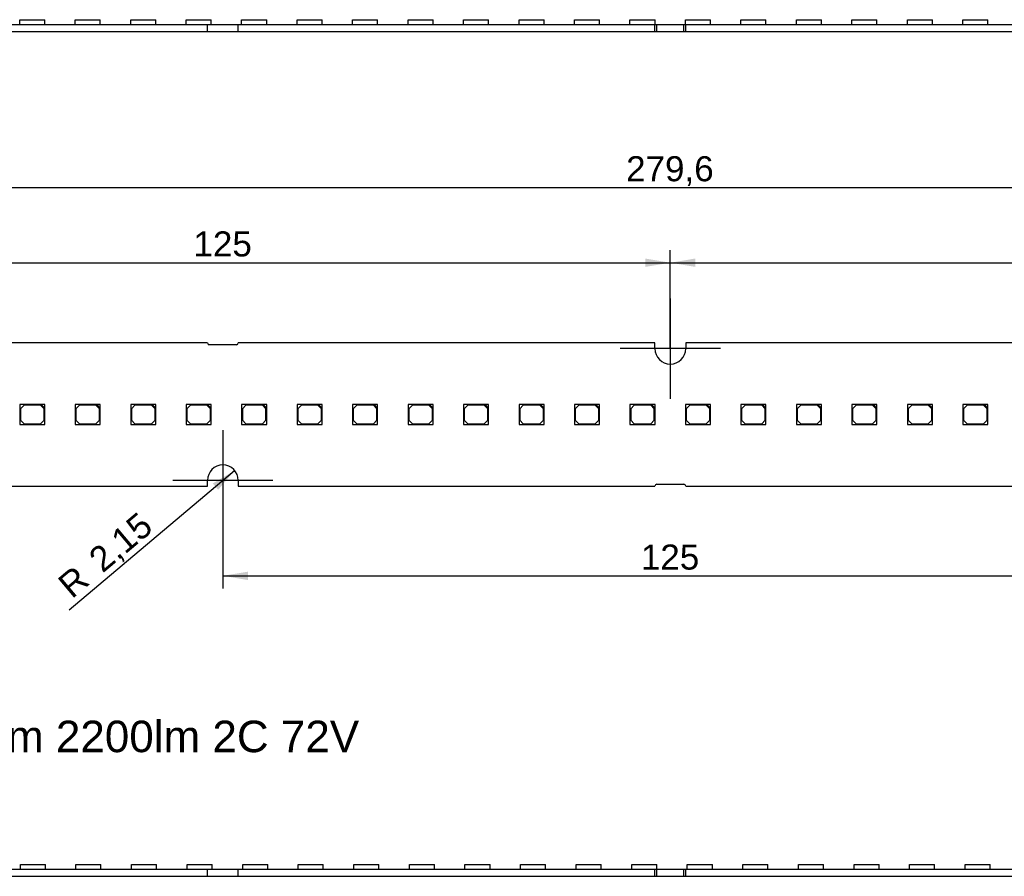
# Model space of a CAD drawing. Header units: millimetres. Extents: x 7 to 819, y 6 to 587.
# Tile 5 of 19: x 142 to 279, y 176 to 296. Entities that reach past the tile are written whole.
import ezdxf
from ezdxf.enums import TextEntityAlignment as Align
from ezdxf.lldxf.tags import DXFTag

# ---------------------------------------------------------------- set-up
doc = ezdxf.new("R2010")
doc.units = ezdxf.units.MM
for name, color, linetype in [('Default', 7, 'Continuous'), ('LINLED_280X20MM_', 7, 'Continuous'), ('LINLED_560X20MM_', 7, 'Continuous')]:
    doc.layers.add(name, color=color, linetype=linetype)
doc.styles.add('SEACAD_Arial', font='arial.ttf')
tags = doc.linetypes.add('CENTER2', pattern=[28.575, 19.05, -3.175, 3.175, -3.175]).pattern_tags.tags
tags[10:11] = [DXFTag(74, 4), DXFTag(75, 0), DXFTag(340, '0'), DXFTag(46, 0.0), DXFTag(50, 0.0), DXFTag(44, 0.0), DXFTag(45, 0.0)]
tags[8:9] = [DXFTag(74, 4), DXFTag(75, 0), DXFTag(340, '0'), DXFTag(46, 0.0), DXFTag(50, 0.0), DXFTag(44, 0.0), DXFTag(45, 0.0)]
tags[6:7] = [DXFTag(74, 4), DXFTag(75, 0), DXFTag(340, '0'), DXFTag(46, 0.0), DXFTag(50, 0.0), DXFTag(44, 0.0), DXFTag(45, 0.0)]
tags[4:5] = [DXFTag(74, 4), DXFTag(75, 0), DXFTag(340, '0'), DXFTag(46, 0.0), DXFTag(50, 0.0), DXFTag(44, 0.0), DXFTag(45, 0.0)]
doc.dimstyles.new('ISO', dxfattribs={"dimtxt": 3.5, "dimasz": 3.5, "dimexe": 1.75, "dimexo": 0, "dimgap": 0.875, "dimtad": 1, "dimtxsty": 'SEACAD_Arial', "dimblk1": '_SE_FILLED', "dimblk2": '_SE_FILLED', "dimsah": 1, "dimcen": 1.75, "dimadec": 0, "dimazin": 0, "dimtfac": 0.5, "dimtdec": 3, "dimtmove": 0, "dimatfit": 3, "dimfxl": 1, "dimarcsym": 0})

# ---------------------------------------------------------------- blocks, each defined once
blk = doc.blocks.new('SEANNOT_GROUP11')
at = {"layer": 'Default', "color": 7, "linetype": 'CENTER2'}
for p, q in [((169.95, 238.74), (169.95, 224.74)), ((176.95, 231.74), (162.95, 231.74))]:
    blk.add_line(p, q, dxfattribs=at)
blk = doc.blocks.new('SEANNOT_GROUP12')
at = {"layer": 'Default', "color": 7, "linetype": 'CENTER2'}
for p, q in [((232.45, 257.14), (232.45, 243.14)), ((239.45, 250.14), (225.45, 250.14))]:
    blk.add_line(p, q, dxfattribs=at)
blk = doc.blocks.new('SE')
at = {"layer": 'LINLED_560X20MM_', "color": 7, "linetype": 'Continuous'}
for p, q in [((109.6, 177.44), (167.8, 177.44)), ((141.66, 178.09), (145.16, 178.09)), ((141.66, 177.44), (141.66, 178.09)), ((145.16, 177.44), (145.16, 178.09)), ((149.42, 178.09), (152.92, 178.09)), ((149.42, 177.44), (149.42, 178.09)), ((152.92, 177.44), (152.92, 178.09)), ((157.19, 178.09), (160.69, 178.09)), ((157.19, 177.44), (157.19, 178.09)), ((160.69, 177.44), (160.69, 178.09)), ((164.95, 178.09), (168.45, 178.09)), ((164.95, 177.44), (164.95, 178.09)), ((167.8, 176.44), (167.8, 177.44)), ((167.8, 177.44), (172.1, 177.44)), ((168.45, 177.44), (168.45, 178.09)), ((172.1, 176.44), (172.1, 177.44)), ((172.1, 177.44), (230.3, 177.44)), ((172.72, 178.09), (176.22, 178.09)), ((172.72, 177.44), (172.72, 178.09)), ((176.22, 177.44), (176.22, 178.09)), ((180.48, 178.09), (183.98, 178.09)), ((180.48, 177.44), (180.48, 178.09)), ((183.98, 177.44), (183.98, 178.09)), ((188.24, 178.09), (191.74, 178.09)), ((188.24, 177.44), (188.24, 178.09)), ((191.74, 177.44), (191.74, 178.09)), ((196.01, 178.09), (199.51, 178.09)), ((196.01, 177.44), (196.01, 178.09)), ((199.51, 177.44), (199.51, 178.09)), ((203.77, 178.09), (207.27, 178.09)), ((203.77, 177.44), (203.77, 178.09)), ((207.27, 177.44), (207.27, 178.09)), ((211.54, 178.09), (215.04, 178.09)), ((211.54, 177.44), (211.54, 178.09)), ((215.04, 177.44), (215.04, 178.09)), ((219.3, 178.09), (222.8, 178.09)), ((219.3, 177.44), (219.3, 178.09)), ((222.8, 177.44), (222.8, 178.09)), ((227.06, 178.09), (230.56, 178.09)), ((227.06, 177.44), (227.06, 178.09)), ((230.3, 176.44), (230.3, 177.44)), ((230.3, 177.44), (230.55, 177.44)), ((230.55, 176.44), (230.55, 177.44)), ((230.55, 177.44), (234.35, 177.44)), ((230.56, 177.44), (230.56, 178.09)), ((234.35, 176.44), (234.35, 177.44)), ((234.35, 177.44), (234.6, 177.44)), ((234.6, 176.44), (234.6, 177.44)), ((234.6, 177.44), (292.8, 177.44)), ((234.83, 178.09), (238.33, 178.09)), ((234.83, 177.44), (234.83, 178.09)), ((238.33, 177.44), (238.33, 178.09)), ((242.59, 178.09), (246.09, 178.09)), ((242.59, 177.44), (242.59, 178.09)), ((246.09, 177.44), (246.09, 178.09)), ((250.36, 178.09), (253.86, 178.09)), ((250.36, 177.44), (250.36, 178.09)), ((253.86, 177.44), (253.86, 178.09)), ((258.12, 178.09), (261.62, 178.09)), ((258.12, 177.44), (258.12, 178.09)), ((261.62, 177.44), (261.62, 178.09)), ((265.88, 178.09), (269.38, 178.09)), ((265.88, 177.44), (265.88, 178.09)), ((269.38, 177.44), (269.38, 178.09)), ((273.65, 178.09), (277.15, 178.09)), ((273.65, 177.44), (273.65, 178.09)), ((277.15, 177.44), (277.15, 178.09)), ((109.6, 176.44), (167.8, 176.44)), ((167.8, 176.44), (172.1, 176.44)), ((172.1, 176.44), (230.3, 176.44)), ((230.3, 176.44), (230.55, 176.44)), ((230.55, 176.44), (234.35, 176.44)), ((234.35, 176.44), (234.6, 176.44)), ((234.6, 176.44), (292.8, 176.44))]:
    blk.add_line(p, q, dxfattribs=at)
blk = doc.blocks.new('SE2')
at = {"layer": 'LINLED_280X20MM_', "color": 7, "linetype": 'Continuous'}
for p, q in [((141.57, 296.09), (145.07, 296.09)), ((141.57, 295.44), (141.57, 296.09)), ((145.07, 295.44), (145.07, 296.09)), ((149.32, 296.09), (152.82, 296.09)), ((149.32, 295.44), (149.32, 296.09)), ((152.82, 295.44), (152.82, 296.09)), ((157.07, 296.09), (160.57, 296.09)), ((157.07, 295.44), (157.07, 296.09)), ((160.57, 295.44), (160.57, 296.09)), ((164.82, 296.09), (168.32, 296.09)), ((164.82, 295.44), (164.82, 296.09)), ((168.32, 295.44), (168.32, 296.09)), ((172.57, 296.09), (176.07, 296.09)), ((172.57, 295.44), (172.57, 296.09)), ((176.07, 295.44), (176.07, 296.09)), ((180.32, 296.09), (183.82, 296.09)), ((180.32, 295.44), (180.32, 296.09)), ((183.82, 295.44), (183.82, 296.09)), ((188.07, 296.09), (191.57, 296.09)), ((188.07, 295.44), (188.07, 296.09)), ((191.57, 295.44), (191.57, 296.09)), ((195.82, 296.09), (199.32, 296.09)), ((195.82, 295.44), (195.82, 296.09)), ((199.32, 295.44), (199.32, 296.09)), ((203.57, 296.09), (207.07, 296.09)), ((203.57, 295.44), (203.57, 296.09)), ((207.07, 295.44), (207.07, 296.09)), ((211.32, 296.09), (214.82, 296.09)), ((211.32, 295.44), (211.32, 296.09)), ((214.82, 295.44), (214.82, 296.09)), ((219.07, 296.09), (222.57, 296.09)), ((219.07, 295.44), (219.07, 296.09)), ((222.57, 295.44), (222.57, 296.09)), ((226.82, 296.09), (230.32, 296.09)), ((226.82, 295.44), (226.82, 296.09)), ((230.32, 295.44), (230.32, 296.09)), ((234.57, 296.09), (238.07, 296.09)), ((234.57, 295.44), (234.57, 296.09)), ((238.07, 295.44), (238.07, 296.09)), ((242.32, 296.09), (245.82, 296.09)), ((242.32, 295.44), (242.32, 296.09)), ((245.82, 295.44), (245.82, 296.09)), ((250.07, 296.09), (253.57, 296.09)), ((250.07, 295.44), (250.07, 296.09)), ((253.57, 295.44), (253.57, 296.09)), ((257.82, 296.09), (261.32, 296.09)), ((257.82, 295.44), (257.82, 296.09)), ((261.32, 295.44), (261.32, 296.09)), ((265.57, 296.09), (269.07, 296.09)), ((265.57, 295.44), (265.57, 296.09)), ((269.07, 295.44), (269.07, 296.09)), ((273.32, 296.09), (276.82, 296.09)), ((273.32, 295.44), (273.32, 296.09)), ((276.82, 295.44), (276.82, 296.09)), ((109.6, 295.44), (167.8, 295.44)), ((109.6, 294.44), (167.8, 294.44)), ((167.8, 294.44), (167.8, 295.44)), ((167.8, 295.44), (172.1, 295.44)), ((167.8, 294.44), (172.1, 294.44)), ((172.1, 294.44), (172.1, 295.44)), ((172.1, 295.44), (230.3, 295.44)), ((172.1, 294.44), (230.3, 294.44)), ((230.3, 294.44), (230.3, 295.44)), ((230.3, 295.44), (230.55, 295.44)), ((230.3, 294.44), (230.55, 294.44)), ((230.55, 294.44), (230.55, 295.44)), ((230.55, 295.44), (234.35, 295.44)), ((230.55, 294.44), (234.35, 294.44)), ((234.35, 294.44), (234.35, 295.44)), ((234.35, 295.44), (234.6, 295.44)), ((234.35, 294.44), (234.6, 294.44)), ((234.6, 294.44), (234.6, 295.44)), ((234.6, 295.44), (292.8, 295.44)), ((234.6, 294.44), (292.8, 294.44))]:
    blk.add_line(p, q, dxfattribs=at)
blk = doc.blocks.new('SE3')
at = {"layer": 'LINLED_280X20MM_', "color": 7, "linetype": 'Continuous'}
for p, q in [((167.8, 250.94), (109.6, 250.94)), ((171.85, 250.69), (168.05, 250.69)), ((230.3, 250.94), (172.1, 250.94)), ((230.3, 250.14), (230.3, 250.94)), ((292.8, 250.94), (234.6, 250.94)), ((234.6, 250.94), (234.6, 250.14)), ((144.57, 242.34), (141.57, 242.34)), ((141.57, 242.34), (141.57, 239.54)), ((142.17, 242.24), (141.67, 241.74)), ((144.47, 242.24), (142.17, 242.24)), ((144.97, 241.74), (144.47, 242.24)), ((145.07, 242.34), (144.57, 242.34)), ((144.57, 242.34), (145.07, 241.84)), ((145.07, 241.84), (145.07, 242.34)), ((152.32, 242.34), (149.32, 242.34)), ((149.32, 242.34), (149.32, 239.54)), ((149.92, 242.24), (149.42, 241.74)), ((152.22, 242.24), (149.92, 242.24)), ((152.72, 241.74), (152.22, 242.24)), ((152.82, 242.34), (152.32, 242.34)), ((152.32, 242.34), (152.82, 241.84)), ((152.82, 241.84), (152.82, 242.34)), ((160.07, 242.34), (157.07, 242.34)), ((157.07, 242.34), (157.07, 239.54)), ((157.67, 242.24), (157.17, 241.74)), ((159.97, 242.24), (157.67, 242.24)), ((160.47, 241.74), (159.97, 242.24)), ((160.57, 242.34), (160.07, 242.34)), ((160.07, 242.34), (160.57, 241.84)), ((160.57, 241.84), (160.57, 242.34)), ((167.82, 242.34), (164.82, 242.34)), ((164.82, 242.34), (164.82, 239.54)), ((165.42, 242.24), (164.92, 241.74)), ((167.72, 242.24), (165.42, 242.24)), ((168.22, 241.74), (167.72, 242.24)), ((168.32, 242.34), (167.82, 242.34)), ((167.82, 242.34), (168.32, 241.84)), ((168.32, 241.84), (168.32, 242.34)), ((175.57, 242.34), (172.57, 242.34)), ((172.57, 242.34), (172.57, 239.54)), ((173.17, 242.24), (172.67, 241.74)), ((175.47, 242.24), (173.17, 242.24)), ((175.97, 241.74), (175.47, 242.24)), ((176.07, 242.34), (175.57, 242.34)), ((175.57, 242.34), (176.07, 241.84)), ((176.07, 241.84), (176.07, 242.34)), ((183.32, 242.34), (180.32, 242.34)), ((180.32, 242.34), (180.32, 239.54)), ((180.92, 242.24), (180.42, 241.74)), ((183.22, 242.24), (180.92, 242.24)), ((183.72, 241.74), (183.22, 242.24)), ((183.82, 242.34), (183.32, 242.34)), ((183.32, 242.34), (183.82, 241.84)), ((183.82, 241.84), (183.82, 242.34)), ((191.07, 242.34), (188.07, 242.34)), ((188.07, 242.34), (188.07, 239.54)), ((188.67, 242.24), (188.17, 241.74)), ((190.97, 242.24), (188.67, 242.24)), ((191.47, 241.74), (190.97, 242.24)), ((191.57, 242.34), (191.07, 242.34)), ((191.07, 242.34), (191.57, 241.84)), ((191.57, 241.84), (191.57, 242.34)), ((198.82, 242.34), (195.82, 242.34)), ((195.82, 242.34), (195.82, 239.54)), ((196.42, 242.24), (195.92, 241.74)), ((198.72, 242.24), (196.42, 242.24)), ((199.22, 241.74), (198.72, 242.24)), ((199.32, 242.34), (198.82, 242.34)), ((198.82, 242.34), (199.32, 241.84)), ((199.32, 241.84), (199.32, 242.34)), ((206.57, 242.34), (203.57, 242.34)), ((203.57, 242.34), (203.57, 239.54)), ((204.17, 242.24), (203.67, 241.74)), ((206.47, 242.24), (204.17, 242.24)), ((206.97, 241.74), (206.47, 242.24)), ((207.07, 242.34), (206.57, 242.34)), ((206.57, 242.34), (207.07, 241.84)), ((207.07, 241.84), (207.07, 242.34)), ((214.32, 242.34), (211.32, 242.34)), ((211.32, 242.34), (211.32, 239.54)), ((211.92, 242.24), (211.42, 241.74)), ((214.22, 242.24), (211.92, 242.24)), ((214.72, 241.74), (214.22, 242.24)), ((214.82, 242.34), (214.32, 242.34)), ((214.32, 242.34), (214.82, 241.84)), ((214.82, 241.84), (214.82, 242.34)), ((222.07, 242.34), (219.07, 242.34)), ((219.07, 242.34), (219.07, 239.54)), ((219.67, 242.24), (219.17, 241.74)), ((221.97, 242.24), (219.67, 242.24)), ((222.47, 241.74), (221.97, 242.24)), ((222.57, 242.34), (222.07, 242.34)), ((222.07, 242.34), (222.57, 241.84)), ((222.57, 241.84), (222.57, 242.34)), ((229.82, 242.34), (226.82, 242.34)), ((226.82, 242.34), (226.82, 239.54)), ((227.42, 242.24), (226.92, 241.74)), ((229.72, 242.24), (227.42, 242.24)), ((230.22, 241.74), (229.72, 242.24)), ((230.32, 242.34), (229.82, 242.34)), ((229.82, 242.34), (230.32, 241.84)), ((230.32, 241.84), (230.32, 242.34)), ((237.57, 242.34), (234.57, 242.34)), ((234.57, 242.34), (234.57, 239.54)), ((235.17, 242.24), (234.67, 241.74)), ((237.47, 242.24), (235.17, 242.24)), ((237.97, 241.74), (237.47, 242.24)), ((238.07, 242.34), (237.57, 242.34)), ((237.57, 242.34), (238.07, 241.84)), ((238.07, 241.84), (238.07, 242.34)), ((245.32, 242.34), (242.32, 242.34)), ((242.32, 242.34), (242.32, 239.54)), ((242.92, 242.24), (242.42, 241.74)), ((245.22, 242.24), (242.92, 242.24)), ((245.72, 241.74), (245.22, 242.24)), ((245.82, 242.34), (245.32, 242.34)), ((245.32, 242.34), (245.82, 241.84)), ((245.82, 241.84), (245.82, 242.34)), ((253.07, 242.34), (250.07, 242.34)), ((250.07, 242.34), (250.07, 239.54)), ((250.67, 242.24), (250.17, 241.74)), ((252.97, 242.24), (250.67, 242.24)), ((253.47, 241.74), (252.97, 242.24)), ((253.57, 242.34), (253.07, 242.34)), ((253.07, 242.34), (253.57, 241.84)), ((253.57, 241.84), (253.57, 242.34)), ((260.82, 242.34), (257.82, 242.34)), ((257.82, 242.34), (257.82, 239.54)), ((258.42, 242.24), (257.92, 241.74)), ((260.72, 242.24), (258.42, 242.24)), ((261.22, 241.74), (260.72, 242.24)), ((261.32, 242.34), (260.82, 242.34)), ((260.82, 242.34), (261.32, 241.84)), ((261.32, 241.84), (261.32, 242.34)), ((268.57, 242.34), (265.57, 242.34)), ((265.57, 242.34), (265.57, 239.54)), ((266.17, 242.24), (265.67, 241.74)), ((268.47, 242.24), (266.17, 242.24)), ((268.97, 241.74), (268.47, 242.24)), ((269.07, 242.34), (268.57, 242.34)), ((268.57, 242.34), (269.07, 241.84)), ((269.07, 241.84), (269.07, 242.34)), ((276.32, 242.34), (273.32, 242.34)), ((273.32, 242.34), (273.32, 239.54)), ((273.92, 242.24), (273.42, 241.74)), ((276.22, 242.24), (273.92, 242.24)), ((276.72, 241.74), (276.22, 242.24)), ((276.82, 242.34), (276.32, 242.34)), ((276.32, 242.34), (276.82, 241.84)), ((276.82, 241.84), (276.82, 242.34)), ((141.67, 241.74), (141.67, 240.14)), ((144.97, 240.14), (144.97, 241.74)), ((145.07, 239.54), (145.07, 241.84)), ((149.42, 241.74), (149.42, 240.14)), ((152.72, 240.14), (152.72, 241.74)), ((152.82, 239.54), (152.82, 241.84)), ((157.17, 241.74), (157.17, 240.14)), ((160.47, 240.14), (160.47, 241.74)), ((160.57, 239.54), (160.57, 241.84)), ((164.92, 241.74), (164.92, 240.14)), ((168.22, 240.14), (168.22, 241.74)), ((168.32, 239.54), (168.32, 241.84)), ((172.67, 241.74), (172.67, 240.14)), ((175.97, 240.14), (175.97, 241.74)), ((176.07, 239.54), (176.07, 241.84)), ((180.42, 241.74), (180.42, 240.14)), ((183.72, 240.14), (183.72, 241.74)), ((183.82, 239.54), (183.82, 241.84)), ((188.17, 241.74), (188.17, 240.14)), ((191.47, 240.14), (191.47, 241.74)), ((191.57, 239.54), (191.57, 241.84)), ((195.92, 241.74), (195.92, 240.14)), ((199.22, 240.14), (199.22, 241.74)), ((199.32, 239.54), (199.32, 241.84)), ((203.67, 241.74), (203.67, 240.14)), ((206.97, 240.14), (206.97, 241.74)), ((207.07, 239.54), (207.07, 241.84)), ((211.42, 241.74), (211.42, 240.14)), ((214.72, 240.14), (214.72, 241.74)), ((214.82, 239.54), (214.82, 241.84)), ((219.17, 241.74), (219.17, 240.14)), ((222.47, 240.14), (222.47, 241.74)), ((222.57, 239.54), (222.57, 241.84)), ((226.92, 241.74), (226.92, 240.14)), ((230.22, 240.14), (230.22, 241.74)), ((230.32, 239.54), (230.32, 241.84)), ((234.67, 241.74), (234.67, 240.14)), ((237.97, 240.14), (237.97, 241.74)), ((238.07, 239.54), (238.07, 241.84)), ((242.42, 241.74), (242.42, 240.14)), ((245.72, 240.14), (245.72, 241.74)), ((245.82, 239.54), (245.82, 241.84)), ((250.17, 241.74), (250.17, 240.14)), ((253.47, 240.14), (253.47, 241.74)), ((253.57, 239.54), (253.57, 241.84)), ((257.92, 241.74), (257.92, 240.14)), ((261.22, 240.14), (261.22, 241.74)), ((261.32, 239.54), (261.32, 241.84)), ((265.67, 241.74), (265.67, 240.14)), ((268.97, 240.14), (268.97, 241.74)), ((269.07, 239.54), (269.07, 241.84)), ((273.42, 241.74), (273.42, 240.14)), ((276.72, 240.14), (276.72, 241.74)), ((276.82, 239.54), (276.82, 241.84)), ((141.57, 239.54), (145.07, 239.54)), ((141.67, 240.14), (142.17, 239.64)), ((142.17, 239.64), (144.47, 239.64)), ((144.47, 239.64), (144.97, 240.14)), ((149.32, 239.54), (152.82, 239.54)), ((149.42, 240.14), (149.92, 239.64)), ((149.92, 239.64), (152.22, 239.64)), ((152.22, 239.64), (152.72, 240.14)), ((157.07, 239.54), (160.57, 239.54)), ((157.17, 240.14), (157.67, 239.64)), ((157.67, 239.64), (159.97, 239.64)), ((159.97, 239.64), (160.47, 240.14)), ((164.82, 239.54), (168.32, 239.54)), ((164.92, 240.14), (165.42, 239.64)), ((165.42, 239.64), (167.72, 239.64)), ((167.72, 239.64), (168.22, 240.14)), ((172.57, 239.54), (176.07, 239.54)), ((172.67, 240.14), (173.17, 239.64)), ((173.17, 239.64), (175.47, 239.64)), ((175.47, 239.64), (175.97, 240.14)), ((180.32, 239.54), (183.82, 239.54)), ((180.42, 240.14), (180.92, 239.64)), ((180.92, 239.64), (183.22, 239.64)), ((183.22, 239.64), (183.72, 240.14)), ((188.07, 239.54), (191.57, 239.54)), ((188.17, 240.14), (188.67, 239.64)), ((188.67, 239.64), (190.97, 239.64)), ((190.97, 239.64), (191.47, 240.14)), ((195.82, 239.54), (199.32, 239.54)), ((195.92, 240.14), (196.42, 239.64)), ((196.42, 239.64), (198.72, 239.64)), ((198.72, 239.64), (199.22, 240.14)), ((203.57, 239.54), (207.07, 239.54)), ((203.67, 240.14), (204.17, 239.64)), ((204.17, 239.64), (206.47, 239.64)), ((206.47, 239.64), (206.97, 240.14)), ((211.32, 239.54), (214.82, 239.54)), ((211.42, 240.14), (211.92, 239.64)), ((211.92, 239.64), (214.22, 239.64)), ((214.22, 239.64), (214.72, 240.14)), ((219.07, 239.54), (222.57, 239.54)), ((219.17, 240.14), (219.67, 239.64)), ((219.67, 239.64), (221.97, 239.64)), ((221.97, 239.64), (222.47, 240.14)), ((226.82, 239.54), (230.32, 239.54)), ((226.92, 240.14), (227.42, 239.64)), ((227.42, 239.64), (229.72, 239.64)), ((229.72, 239.64), (230.22, 240.14)), ((234.57, 239.54), (238.07, 239.54)), ((234.67, 240.14), (235.17, 239.64)), ((235.17, 239.64), (237.47, 239.64)), ((237.47, 239.64), (237.97, 240.14)), ((242.32, 239.54), (245.82, 239.54)), ((242.42, 240.14), (242.92, 239.64)), ((242.92, 239.64), (245.22, 239.64)), ((245.22, 239.64), (245.72, 240.14)), ((250.07, 239.54), (253.57, 239.54)), ((250.17, 240.14), (250.67, 239.64)), ((250.67, 239.64), (252.97, 239.64)), ((252.97, 239.64), (253.47, 240.14)), ((257.82, 239.54), (261.32, 239.54)), ((257.92, 240.14), (258.42, 239.64)), ((258.42, 239.64), (260.72, 239.64)), ((260.72, 239.64), (261.22, 240.14)), ((265.57, 239.54), (269.07, 239.54)), ((265.67, 240.14), (266.17, 239.64)), ((266.17, 239.64), (268.47, 239.64)), ((268.47, 239.64), (268.97, 240.14)), ((273.32, 239.54), (276.82, 239.54)), ((273.42, 240.14), (273.92, 239.64)), ((273.92, 239.64), (276.22, 239.64)), ((276.22, 239.64), (276.72, 240.14)), ((167.8, 230.94), (167.8, 231.74)), ((172.1, 231.74), (172.1, 230.94)), ((230.55, 231.19), (234.35, 231.19)), ((109.6, 230.94), (167.8, 230.94)), ((172.1, 230.94), (230.3, 230.94)), ((234.6, 230.94), (292.8, 230.94))]:
    blk.add_line(p, q, dxfattribs=at)
for centre, radius, start, end in [((168.05, 250.94), 0.25, 180, 270), ((171.85, 250.94), 0.25, 270, 0), ((232.45, 250.14), 2.15, 180, 0), ((169.95, 231.74), 2.15, 0, 180), ((230.55, 230.94), 0.25, 90, 180), ((234.35, 230.94), 0.25, 0, 90)]:
    blk.add_arc(centre, radius, start, end, dxfattribs=at)
blk = doc.blocks.new('DMBLK61')
at = {"layer": 'Default', "linetype": 'Continuous'}
for points in [[(110.95, 262.73), (107.45, 262.14), (110.95, 261.56)], [(228.95, 262.73), (228.95, 261.56), (232.45, 262.14)]]:
    blk.add_hatch(color=7, dxfattribs=at).paths.add_polyline_path(points)
at = {"layer": 'Default', "color": 7, "linetype": 'Continuous'}
for p, q in [((107.45, 250.14), (107.45, 263.89)), ((232.45, 250.14), (232.45, 263.89)), ((107.45, 262.14), (232.45, 262.14))]:
    blk.add_line(p, q, dxfattribs=at)
at = {"layer": 'Default', "color": 7, "linetype": 'Continuous', "style": 'SEACAD_Arial'}
blk.add_text('125', height=3.5, dxfattribs=at).set_placement((165.84, 266.52), align=Align.TOP_LEFT)
blk = doc.blocks.new('_SE_FILLED')
at = {"color": 0}
blk.add_line((0, 0), (-1, 0), dxfattribs=at)
blk.add_solid([(0, 0), (-1, -0.1665), (-1, 0.1665), (0, 0)], dxfattribs=at)
blk = doc.blocks.new('DMBLK62')
at = {"layer": 'Default', "linetype": 'Continuous'}
for points in [[(235.95, 262.73), (232.45, 262.14), (235.95, 261.56)], [(353.95, 262.73), (353.95, 261.56), (357.45, 262.14)]]:
    blk.add_hatch(color=7, dxfattribs=at).paths.add_polyline_path(points)
at = {"layer": 'Default', "color": 7, "linetype": 'Continuous'}
for p, q in [((232.45, 250.14), (232.45, 263.89)), ((357.45, 250.14), (357.45, 263.89)), ((232.45, 262.14), (357.45, 262.14))]:
    blk.add_line(p, q, dxfattribs=at)
at = {"layer": 'Default', "color": 7, "linetype": 'Continuous', "style": 'SEACAD_Arial'}
blk.add_text('125', height=3.5, dxfattribs=at).set_placement((290.84, 266.52), align=Align.TOP_LEFT)
blk = doc.blocks.new('DMBLK65')
at = {"layer": 'Default', "linetype": 'Continuous'}
for points in [[(96.15, 273.23), (92.65, 272.64), (96.15, 272.06)], [(368.75, 273.23), (368.75, 272.06), (372.25, 272.64)]]:
    blk.add_hatch(color=7, dxfattribs=at).paths.add_polyline_path(points)
at = {"layer": 'Default', "color": 7, "linetype": 'Continuous'}
for p, q in [((92.65, 239.54), (92.65, 274.39)), ((372.25, 239.54), (372.25, 274.39)), ((92.65, 272.64), (372.25, 272.64))]:
    blk.add_line(p, q, dxfattribs=at)
at = {"layer": 'Default', "color": 7, "linetype": 'Continuous', "style": 'SEACAD_Arial'}
blk.add_text('279,6', height=3.5, dxfattribs=at).set_placement((226.28, 277.02), align=Align.TOP_LEFT)
blk = doc.blocks.new('DMBLK66')
at = {"layer": 'Default', "linetype": 'Continuous'}
for points in [[(173.45, 217.82), (173.45, 218.99), (169.95, 218.41)], [(291.45, 217.82), (294.95, 218.41), (291.45, 218.99)]]:
    blk.add_hatch(color=7, dxfattribs=at).paths.add_polyline_path(points)
at = {"layer": 'Default', "color": 7, "linetype": 'Continuous'}
for p, q in [((169.95, 231.74), (169.95, 216.66)), ((294.95, 231.74), (294.95, 216.66)), ((169.95, 218.41), (294.95, 218.41))]:
    blk.add_line(p, q, dxfattribs=at)
at = {"layer": 'Default', "color": 7, "linetype": 'Continuous', "style": 'SEACAD_Arial'}
blk.add_text('125', height=3.5, dxfattribs=at).set_placement((228.34, 222.78), align=Align.TOP_LEFT)
blk = doc.blocks.new('DMBLK67')
at = {"layer": 'Default', "linetype": 'Continuous'}
blk.add_hatch(color=7, dxfattribs=at).paths.add_polyline_path([(168.54, 231.31), (169.29, 230.42), (171.59, 233.12)])
at = {"layer": 'Default', "color": 7, "linetype": 'Continuous'}
blk.add_line((148.49, 213.65), (171.59, 233.12), dxfattribs=at)
at = {"layer": 'Default', "color": 7, "linetype": 'Continuous', "style": 'SEACAD_Arial'}
for s, p in [('2,15', (150.89, 221.39)), ('R', (146.6, 217.78))]:
    blk.add_text(s, height=3.5, rotation=40.1323, dxfattribs=at).set_placement(p, align=Align.TOP_LEFT)

msp = doc.modelspace()

# ---------------------------------------------------------------- block references
at = {"layer": 'Default'}
for name in ['SE2', 'SEANNOT_GROUP12', 'SE3', 'SEANNOT_GROUP11', 'SE']:
    msp.add_blockref(name, (0, 0), dxfattribs=at)

# ---------------------------------------------------------------- texts
at = {"layer": 'Default', "insert": (92.648, 198.176), "char_height": 4.4, "width": 106.69045, "attachment_point": 1}
msp.add_mtext('{\\fArial CE|b0||i0||c0|p34;\\C7;\\H4.4;\\W1.;LinLED 560x20mm 2200lm 2C 72V}', dxfattribs=at)

# ---------------------------------------------------------------- dimensions: what is measured, and where the dimension line sits
at = {"layer": 'Default', "color": 7, "linetype": 'Continuous'}
for base, p1, p2, angle, picture, middle in [((92.647, 272.644), (92.647, 239.538), (372.247, 239.538), 0, 'DMBLK65', (232.447, 272.644)), ((107.447, 262.144), (107.447, 250.138), (232.447, 250.138), 0, 'DMBLK61', (169.947, 262.144)), ((232.447, 262.144), (232.447, 250.138), (357.447, 250.138), 360, 'DMBLK62', (294.947, 262.144)), ((169.947, 218.405), (169.947, 231.738), (294.947, 231.738), 0, 'DMBLK66', (232.447, 218.405))]:
    dim = msp.add_linear_dim(base=base, p1=p1, p2=p2, angle=angle, text='\\A1;<>', dimstyle='ISO', dxfattribs=at)
    dim.commit()
    dim.dimension.update_dxf_attribs({"geometry": picture, "text_midpoint": middle, "dimtype": 161})
dim = msp.add_radius_dim(center=(169.947, 231.738), mpoint=(171.591, 233.124), text='\\A1;<>', dimstyle='ISO', override={"dimtolj": 1}, dxfattribs=at)
dim.commit()
dim.dimension.update_dxf_attribs({"geometry": 'DMBLK67', "text_midpoint": (161.972, 225.015), "dimtype": 164})

doc.saveas('drawing.dxf')
